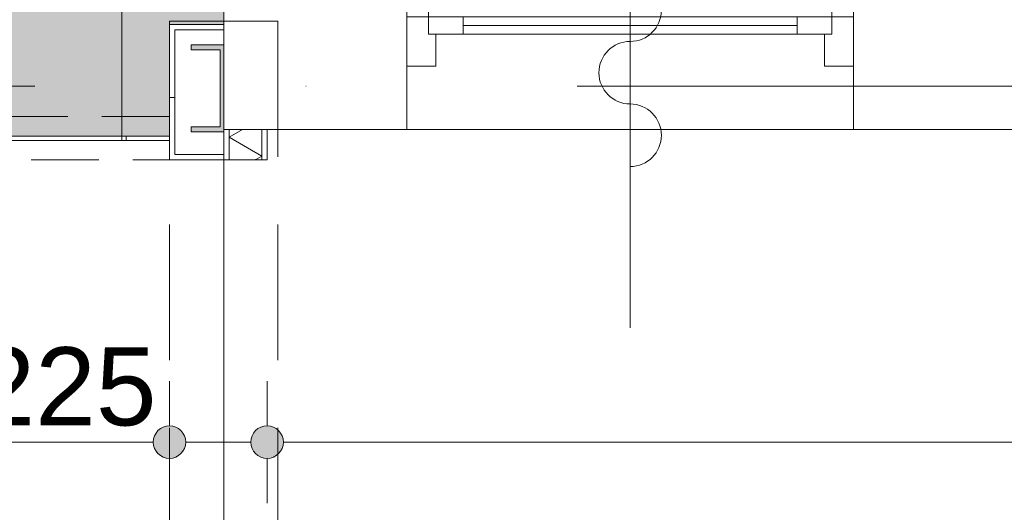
# Model space of a CAD drawing. Header units: millimetres. Extents: x -54205 to 99702, y -35458 to 70878.
# Tile 192 of 226: x 53530 to 55799, y 19444 to 20579. Entities that reach past the tile are written whole.
import ezdxf
from ezdxf.enums import TextEntityAlignment as Align

# ---------------------------------------------------------------- set-up
doc = ezdxf.new("R2010")
doc.units = ezdxf.units.MM
doc.header["$MEASUREMENT"] = 0
for name, pattern in [('streep-punt', [2500, 1250, -625, 0, -625]), ('streeplijn', [468.700004, 312.5, -156.200004]), ('streeplijn fijn', [234.119993, 155.999994, -78.119999])]:
    doc.linetypes.add(name, pattern=pattern)
for name, color, linetype in [('21_1 C Buitenwanden', 7, 'Continuous'), ('28 Draagconstructies', 7, 'Continuous'), ('Maatvoering 1_ 100', 7, 'Continuous'), ('Maatvoering 1_ 100 2D arcering', 7, 'Continuous'), ('New_21_1 C Buitenwanden Deuren', 7, 'Continuous'), ('New_22 NC Binnenwanden', 7, 'Continuous'), ('New_22 NC Binnenwanden Deuren', 7, 'Continuous'), ('New_22 NC Binnenwanden Doorsnede-arcering', 7, 'Continuous'), ('New_22 NC Binnenwanden Laagscheidingslijnen', 7, 'Continuous'), ('New_28 Draagconstructies - kolom', 7, 'Continuous'), ('New_28 Draagconstructies - kolom Doorsnede-arcering', 7, 'Continuous'), ('New_Maatvoering 1_ 100', 7, 'Continuous'), ('New_Maatvoering 1_ 100 2D arcering', 7, 'Continuous'), ('New_Ruimtefuncties', 7, 'Continuous'), ('New_Ruimtefuncties Zone achtergrond', 7, 'Continuous'), ('New_Ruimtefuncties Zone omranding', 7, 'Continuous'), ('New_Ruimtefuncties Zone tekst', 7, 'Continuous'), ('Stramien', 7, 'Continuous')]:
    doc.layers.add(name, color=color, linetype=linetype)
doc.styles.add('GENERATED_STYLE_1', font='arial.ttf')
doc.styles.add('GENERATED_STYLE_2', font='arial.ttf')
doc.dimstyles.new('GENERATED_STYLE__2', dxfattribs={"dimtxt": 250, "dimasz": 142.5, "dimexe": 0.18, "dimexo": 0.0625, "dimgap": 0, "dimtad": 1, "dimtih": 1, "dimtoh": 1, "dimdec": 0, "dimzin": 0, "dimdsep": 46, "dimtxsty": 'GENERATED_STYLE_2', "dimblk": 'ARROWHEAD_11', "dimblk1": 'ARROWHEAD_11', "dimblk2": 'ARROWHEAD_11', "dimcen": 0.09, "dimse1": 1, "dimse2": 1, "dimclrd": 1, "dimclre": 1, "dimclrt": 2, "dimadec": 1, "dimazin": 0, "dimtfac": 1, "dimtdec": 4, "dimtmove": 0, "dimatfit": 3, "dimfxl": 1, "dimtolj": 1, "dimtzin": 0, "dimarcsym": 0})
doc.dimstyles.new('GENERATED_STYLE__4', dxfattribs={"dimtxt": 179.999995, "dimasz": 142.5, "dimexe": 0.18, "dimexo": 0.0625, "dimgap": 0, "dimtad": 1, "dimtih": 1, "dimtoh": 1, "dimdec": 0, "dimzin": 0, "dimdsep": 46, "dimtxsty": 'GENERATED_STYLE_1', "dimblk": 'ARROWHEAD_11', "dimblk1": 'ARROWHEAD_11', "dimblk2": 'ARROWHEAD_11', "dimcen": 0.09, "dimse1": 1, "dimse2": 1, "dimclrd": 1, "dimclre": 1, "dimclrt": 2, "dimadec": 1, "dimazin": 0, "dimtfac": 1, "dimtdec": 4, "dimtmove": 0, "dimatfit": 3, "dimfxl": 1, "dimtolj": 1, "dimtzin": 0, "dimarcsym": 0})
doc.dimstyles.new('GENERATED_STYLE__5', dxfattribs={"dimtxt": 250, "dimasz": 142.5, "dimexe": 0.18, "dimexo": 0.0625, "dimgap": 0, "dimtad": 1, "dimdec": 0, "dimzin": 0, "dimdsep": 46, "dimtxsty": 'GENERATED_STYLE_2', "dimblk": 'ARROWHEAD_11', "dimblk1": 'ARROWHEAD_11', "dimblk2": 'ARROWHEAD_11', "dimcen": 0.09, "dimse1": 1, "dimse2": 1, "dimclrd": 1, "dimclre": 1, "dimclrt": 2, "dimadec": 1, "dimazin": 0, "dimtfac": 1, "dimtdec": 4, "dimtmove": 0, "dimatfit": 3, "dimfxl": 1, "dimtolj": 1, "dimtzin": 0, "dimarcsym": 0})
doc.dimstyles.new('GENERATED_STYLE__7', dxfattribs={"dimtxt": 179.999995, "dimasz": 142.5, "dimexe": 0.18, "dimexo": 0.0625, "dimgap": 0, "dimtad": 1, "dimtih": 1, "dimtoh": 1, "dimdec": 0, "dimzin": 0, "dimdsep": 46, "dimtxsty": 'GENERATED_STYLE_1', "dimblk": 'ARROWHEAD_11', "dimblk1": 'ARROWHEAD_11', "dimblk2": 'ARROWHEAD_11', "dimcen": 0.09, "dimse1": 1, "dimse2": 1, "dimclrd": 1, "dimclre": 1, "dimclrt": 2, "dimadec": 1, "dimazin": 0, "dimtfac": 1, "dimtdec": 4, "dimtmove": 2, "dimatfit": 3, "dimfxl": 1, "dimtolj": 1, "dimtzin": 0, "dimarcsym": 0})
pattern_1 = [(180, (0, 0), (0, 200), [])]
pattern_2 = [(90, (0, 0), (-200, 0), [])]

# ---------------------------------------------------------------- blocks, each defined once
blk = doc.blocks.new('leerplein 6.1_0.27_16_1', base_point=(50400, 24093.4))
at = {"layer": 'New_Ruimtefuncties Zone achtergrond', "linetype": 'Continuous', "lineweight": 0, "true_color": 0xffffff}
blk.add_hatch(color=7, dxfattribs=at).paths.add_polyline_path([(46725, 21420.9), (46725, 20580.9), (46875, 20580.9), (46875, 20105.9), (50130, 20105.9), (50130, 20580.9), (50670, 20580.9), (50670, 20105.9), (51115, 20105.9), (51115, 20580.9), (51215, 20580.9), (51215, 20310.9), (53875, 20310.9), (53875, 20568.4), (54000, 20568.4), (54000, 27505.9), (50475, 27505.9), (50475, 27250.9), (50325, 27250.9), (50325, 27505.9), (46972.3, 27505.9), (46972.3, 27085.9), (46805, 27085.9), (46805, 26575.9), (46875, 26575.9), (46875, 24007), (46953.9, 24007), (46953.9, 23532), (46875, 23532), (46875, 22190.9), (46912.5, 22190.9), (46912.5, 21420.9)])
at = {"layer": 'New_Ruimtefuncties Zone tekst', "color": 2, "lineweight": 0}
for tag, height, style, p in [('DUMMY_941', 180, 'GENERATED_STYLE_2', (51388, 24382.2)), ('perimeterCode', 150, 'GENERATED_STYLE_1', (49710.1, 24006.1)), ('DUMMY_943', 100, 'GENERATED_STYLE_1', (51013.7, 24017.5)), ('ROOM_AREA', 150, 'GENERATED_STYLE_1', (50270.4, 24006.1)), ('DUMMY_942', 150, 'GENERATED_STYLE_1', (50785.1, 24006.1))]:
    blk.add_attdef(tag, text='', height=height, dxfattribs=dict(at, style=style)).set_placement(p, align=Align.TOP_LEFT)
at = {"layer": 'New_Ruimtefuncties Zone tekst', "color": 2, "lineweight": 0, "style": 'GENERATED_STYLE_2'}
blk.add_attdef('ROOM_NUMBER', text='', height=180, dxfattribs=at).set_placement((50400, 24341), align=Align.TOP_CENTER)
blk = doc.blocks.new('Wall_9_1', base_point=(54000, 27505.9))
at = {"layer": '21_1 C Buitenwanden', "color": 1, "linetype": 'Continuous', "lineweight": 0, "flags": 128}
for points in [[(54000, 27505.9), (54000, 20325.9)], [(54000, 20325.9), (54330, 20325.9)]]:
    blk.add_lwpolyline(points, dxfattribs=at)
blk = doc.blocks.new('D1 26')
at = {"layer": 'New_21_1 C Buitenwanden Deuren', "color": 1, "linetype": 'Continuous', "lineweight": 0}
for p, q in [((465, 0), (465, 930)), ((0, -717), (0, 603)), ((-515, 70), (-515, 0)), ((515, 70), (515, 0)), ((-465, 0), (-515, 0)), ((-515, 0), (-515, -114)), ((-515, 0), (-515, -114)), ((-515, 0), (-515, -114)), ((-465, -40), (-465, 0)), ((-465, 0), (-385, 0)), ((-465, -40), (-465, 0)), ((-385, 0), (-385, -40)), ((385, -40), (385, 0)), ((385, 0), (465, 0)), ((515, 0), (465, 0)), ((465, 0), (465, -40)), ((465, 0), (465, -40)), ((515, -114), (515, 0)), ((515, 0), (515, -114)), ((515, 0), (515, -114)), ((-385, -20), (385, -20)), ((-448, -40), (-465, -40)), ((-385, -40), (-465, -40)), ((-448, -114), (-448, -40)), ((465, -40), (385, -40)), ((465, -40), (448, -40)), ((448, -40), (448, -114)), ((-515, -114), (-448, -114)), ((-515, -114), (-515, -260)), ((448, -114), (515, -114)), ((515, -114), (515, -260))]:
    blk.add_line(p, q, dxfattribs=at)
at = {"layer": 'New_21_1 C Buitenwanden Deuren', "color": 1, "linetype": 'Continuous', "lineweight": 0, "flags": 128}
for points in [[(-385, 0), (385, 0), (385, -20), (-385, -20)], [(-385, -20), (385, -20), (385, -40), (-385, -40)]]:
    blk.add_lwpolyline(points, close=True, dxfattribs=at)
at = {"layer": 'New_21_1 C Buitenwanden Deuren', "color": 1, "linetype": 'Continuous', "lineweight": 0}
for centre, radius, start, end in [((465, 0), 930, 90, 180), ((0, 159), 72, 270, 90), ((0, 15), 72, 90, 270), ((0, -129), 72, 270, 90), ((0, -273), 72, 90, 270)]:
    blk.add_arc(centre, radius, start, end, dxfattribs=at)
blk = doc.blocks.new('Wall_23_1', base_point=(57600, 20655.9))
at = {"layer": '21_1 C Buitenwanden', "color": 1, "linetype": 'Continuous', "lineweight": 0}
for p, q in [((54421.9, 20585.9), (54421.9, 20471.9)), ((55451.9, 20585.9), (55451.9, 20471.9)), ((54421.9, 20471.9), (54421.9, 20325.9)), ((55451.9, 20471.9), (55451.9, 20325.9))]:
    blk.add_line(p, q, dxfattribs=at)
at = {"layer": '21_1 C Buitenwanden', "color": 1, "linetype": 'Continuous', "lineweight": 0, "flags": 128}
for points in [[(54330, 20325.9), (54421.9, 20325.9)], [(55451.9, 20325.9), (57600, 20325.9)]]:
    blk.add_lwpolyline(points, dxfattribs=at)
at = {"layer": 'New_21_1 C Buitenwanden Deuren', "color": 1, "linetype": 'Continuous', "lineweight": 0, "xscale": -1, "zscale": 1000}
blk.add_blockref('D1 26', (54936.9, 20585.9), dxfattribs=at)
blk = doc.blocks.new('D1 27_7')
at = {"layer": 'New_22 NC Binnenwanden Deuren', "color": 1, "linetype": 'Continuous', "lineweight": 0}
for p, q in [((450, 0), (450, 900)), ((-460, 0), (-460, -10)), ((-450, 0), (450, 0)), ((-450, -10), (-450, 0)), ((450, 0), (450, -10)), ((460, 0), (460, -10)), ((450, -10), (-450, -10))]:
    blk.add_line(p, q, dxfattribs=at)
blk.add_arc((450, 0), 900, 90, 180, dxfattribs=at)
blk = doc.blocks.new('Wall_141_1', base_point=(51215, 20305.9))
at = {"layer": 'New_22 NC Binnenwanden', "color": 1, "linetype": 'Continuous', "lineweight": 0}
blk.add_line((53775, 20310.9), (53775, 20300.9), dxfattribs=at)
at = {"layer": 'New_22 NC Binnenwanden', "color": 1, "linetype": 'Continuous', "lineweight": 0, "flags": 128}
for points in [[(53875, 20310.9), (53775, 20310.9)], [(53775, 20300.9), (53875, 20300.9)], [(53875, 20300.9), (53875, 20310.9)]]:
    blk.add_lwpolyline(points, dxfattribs=at)
at = {"layer": 'New_22 NC Binnenwanden Deuren', "color": 1, "linetype": 'Continuous', "lineweight": 0, "zscale": 1000}
blk.add_blockref('D1 27_7', (53315, 20310.9), dxfattribs=at)
blk = doc.blocks.new('*X416')
at = {"layer": 'New_22 NC Binnenwanden Doorsnede-arcering', "color": 7, "linetype": 'Continuous', "lineweight": 0}
blk.add_line((54076.8, 20258.8), (54071.8, 20255.9), dxfattribs=at)
blk = doc.blocks.new('*X417')
at = {"layer": 'New_22 NC Binnenwanden Doorsnede-arcering', "color": 7, "linetype": 'Continuous', "lineweight": 0}
for p, q in [((54043, 20325.9), (54012.5, 20308.3)), ((54087.5, 20265), (54012.5, 20308.3)), ((54087.5, 20265), (54076.8, 20258.8))]:
    blk.add_line(p, q, dxfattribs=at)
blk = doc.blocks.new('Wall_159_1', base_point=(54100, 20255.9))
at = {"layer": 'New_22 NC Binnenwanden Doorsnede-arcering', "linetype": 'Continuous', "lineweight": 0, "true_color": 0x000000}
h = blk.add_hatch(dxfattribs=at)
h.set_pattern_fill('930_Lijnen_vert_200_0001', color=18, style=0, pattern_type=2)
h.set_pattern_definition(pattern_1)
h.paths.add_polyline_path([(54012.5, 20268.4), (54012.5, 20325.9), (54000, 20325.9), (54000, 20268.4)])
h = blk.add_hatch(dxfattribs=at)
h.set_pattern_fill('930_Lijnen_vert_200_0001', color=18, style=0, pattern_type=2)
h.set_pattern_definition(pattern_1)
h.paths.add_polyline_path([(54100, 20255.9), (54100, 20325.9), (54087.5, 20325.9), (54087.5, 20257.5)])
h = blk.add_hatch(dxfattribs=at)
h.set_pattern_fill('930_Lijnen_vert_200_0001', color=18, style=0, pattern_type=2)
h.set_pattern_definition(pattern_1)
h.paths.add_polyline_path([(54000, 20268.4), (54000, 20255.9), (54012.5, 20255.9), (54012.5, 20266.8)])
h = blk.add_hatch(dxfattribs=at)
h.set_pattern_fill('930_Lijnen_vert_200_0001', color=18, style=0, pattern_type=2)
h.set_pattern_definition(pattern_1)
h.paths.add_polyline_path([(54000, 20268.4), (54012.5, 20266.8), (54012.5, 20268.4)])
h = blk.add_hatch(dxfattribs=at)
h.set_pattern_fill('930_Lijnen_vert_200_0001', color=18, style=0, pattern_type=2)
h.set_pattern_definition(pattern_1)
h.paths.add_polyline_path([(54087.5, 20257.5), (54087.5, 20255.9), (54100, 20255.9)])
at = {"layer": 'New_22 NC Binnenwanden', "color": 1, "linetype": 'Continuous', "lineweight": 0, "flags": 128}
for points in [[(54012.5, 20325.9), (54000, 20325.9)], [(54000, 20325.9), (54000, 20268.4)], [(54087.5, 20325.9), (54012.5, 20325.9)], [(54100, 20325.9), (54087.5, 20325.9)], [(54100, 20255.9), (54100, 20325.9)], [(54012.5, 20255.9), (54000, 20255.9)], [(54087.5, 20255.9), (54012.5, 20255.9)], [(54100, 20255.9), (54087.5, 20255.9)]]:
    blk.add_lwpolyline(points, dxfattribs=at)
at = {"layer": 'New_22 NC Binnenwanden Laagscheidingslijnen', "color": 1, "linetype": 'Continuous', "lineweight": 0}
for p, q in [((54012.5, 20325.9), (54012.5, 20266.8)), ((54087.5, 20257.5), (54087.5, 20325.9)), ((54012.5, 20255.9), (54012.5, 20266.8)), ((54087.5, 20255.9), (54087.5, 20257.5))]:
    blk.add_line(p, q, dxfattribs=at)
at = {"layer": 'New_22 NC Binnenwanden', "color": 1, "lineweight": 0}
for name in ['*X417', '*X416']:
    blk.add_blockref(name, (0, 0), dxfattribs=at)
blk = doc.blocks.new('Wall_258_1', base_point=(51215, 20305.9))
at = {"layer": 'New_22 NC Binnenwanden', "color": 9, "linetype": 'streeplijn fijn', "lineweight": 0, "flags": 128}
for points in [[(53875, 20355.9), (51215, 20355.9)], [(53875, 20355.9), (53875, 20343.4)], [(53875, 20343.4), (53875, 20268.4)], [(51215, 20255.9), (53875, 20255.9)], [(53875, 20268.4), (53875, 20255.9)]]:
    blk.add_lwpolyline(points, dxfattribs=at)
blk = doc.blocks.new('Wall_259_1', base_point=(54000, 20568.4))
at = {"layer": 'New_22 NC Binnenwanden Doorsnede-arcering', "linetype": 'Continuous', "lineweight": 0, "true_color": 0x000000}
h = blk.add_hatch(dxfattribs=at)
h.set_pattern_fill('930_Lijnen_vert_200_0001', color=18, style=0, pattern_type=2)
h.set_pattern_definition(pattern_2)
h.paths.add_polyline_path([(53875, 20555.9), (53887.5, 20555.9), (53875, 20568.4)])
h = blk.add_hatch(dxfattribs=at)
h.set_pattern_fill('930_Lijnen_vert_200_0001', color=18, style=0, pattern_type=2)
h.set_pattern_definition(pattern_2)
h.paths.add_polyline_path([(53875, 20568.4), (53887.5, 20555.9), (53887.5, 20568.4)])
h = blk.add_hatch(dxfattribs=at)
h.set_pattern_fill('930_Lijnen_vert_200_0001', color=18, style=0, pattern_type=2)
h.set_pattern_definition(pattern_2)
h.paths.add_polyline_path([(53887.5, 20555.9), (54000, 20555.9), (54000, 20568.4), (53887.5, 20568.4)])
at = {"layer": 'New_22 NC Binnenwanden', "color": 1, "linetype": 'Continuous', "lineweight": 0, "flags": 128}
for points in [[(53875, 20568.4), (53875, 20555.9)], [(54000, 20568.4), (53875, 20568.4)], [(54000, 20555.9), (54000, 20568.4)], [(53887.5, 20555.9), (54000, 20555.9)]]:
    blk.add_lwpolyline(points, dxfattribs=at)
blk = doc.blocks.new('Wall_260_1', base_point=(53887.5, 20568.4))
at = {"layer": 'New_22 NC Binnenwanden Doorsnede-arcering', "linetype": 'Continuous', "lineweight": 0, "true_color": 0x000000}
h = blk.add_hatch(dxfattribs=at)
h.set_pattern_fill('930_Lijnen_vert_200_0001', color=18, style=0, pattern_type=2)
h.set_pattern_definition(pattern_1)
h.paths.add_polyline_path([(53875, 20555.9), (53875, 20268.4), (53887.5, 20268.4), (53887.5, 20555.9)])
h = blk.add_hatch(dxfattribs=at)
h.set_pattern_fill('930_Lijnen_vert_200_0001', color=18, style=0, pattern_type=2)
h.set_pattern_definition(pattern_1)
h.paths.add_polyline_path([(53887.5, 20268.4), (53875, 20255.9), (53887.5, 20255.9)])
h = blk.add_hatch(dxfattribs=at)
h.set_pattern_fill('930_Lijnen_vert_200_0001', color=18, style=0, pattern_type=2)
h.set_pattern_definition(pattern_1)
h.paths.add_polyline_path([(53887.5, 20268.4), (53875, 20268.4), (53875, 20255.9)])
at = {"layer": 'New_22 NC Binnenwanden', "color": 1, "linetype": 'Continuous', "lineweight": 0, "flags": 128}
for points in [[(53875, 20555.9), (53875, 20255.9)], [(53887.5, 20268.4), (53887.5, 20555.9)], [(53875, 20255.9), (53887.5, 20255.9)]]:
    blk.add_lwpolyline(points, dxfattribs=at)
blk = doc.blocks.new('Wall_261_1', base_point=(54100, 20255.9))
at = {"layer": 'New_22 NC Binnenwanden Doorsnede-arcering', "linetype": 'Continuous', "lineweight": 0, "true_color": 0x000000}
h = blk.add_hatch(dxfattribs=at)
h.set_pattern_fill('930_Lijnen_vert_200_0001', color=18, style=0, pattern_type=2)
h.set_pattern_definition([(270, (0, 0), (200, 0), [])])
h.paths.add_polyline_path([(53887.5, 20255.9), (54000, 20255.9), (54000, 20268.4), (53887.5, 20268.4)])
at = {"layer": 'New_22 NC Binnenwanden', "color": 1, "linetype": 'Continuous', "lineweight": 0, "flags": 128}
for points in [[(54000, 20268.4), (53887.5, 20268.4)], [(53887.5, 20255.9), (54000, 20255.9)]]:
    blk.add_lwpolyline(points, dxfattribs=at)
blk = doc.blocks.new('Standard grid marker')
at = {"layer": 'Stramien', "color": 1, "linetype": 'streep-punt', "lineweight": 0}
blk.add_line((1000, 0), (61400.2, 0), dxfattribs=at)
at = {"layer": 'Stramien', "color": 2, "lineweight": 0, "style": 'GENERATED_STYLE_1'}
for tag, p in [('AC_MarkerText_1_0', (-245, -80)), ('AC_MarkerText_1_1', (63155.2, -80))]:
    blk.add_attdef(tag, text='', height=350, rotation=270, dxfattribs=at).set_placement(p, align=Align.TOP_CENTER)
blk = doc.blocks.new('Standard grid marker_6')
at = {"layer": 'Stramien', "color": 1, "linetype": 'streep-punt', "lineweight": 0}
blk.add_line((1000, 0), (33040, 0), dxfattribs=at)
at = {"layer": 'Stramien', "color": 2, "lineweight": 0, "style": 'GENERATED_STYLE_1'}
blk.add_attdef('AC_MarkerText_1', text='', height=350, dxfattribs=at).set_placement((-500, 175), align=Align.TOP_CENTER)
blk = doc.blocks.new('Beam_13_1', base_point=(54000, 20575.9))
at = {"layer": '28 Draagconstructies', "color": 9, "linetype": 'streeplijn', "lineweight": 0}
for p, q in [((53875, 20575.9), (53875, 17870.9)), ((53875, 20575.9), (54125, 20575.9)), ((54125, 20575.9), (54125, 17870.9)), ((53875, 17870.9), (54125, 17870.9))]:
    blk.add_line(p, q, dxfattribs=at)
blk = doc.blocks.new('*D1133')
at = {"layer": 'Maatvoering 1_ 100 2D arcering', "linetype": 'Continuous', "lineweight": 0}
for points in [[(64027.5, 56125.9), (64030.4, 56111.6), (64038.5, 56099.4), (64050.6, 56091.3), (64065, 56088.4), (64079.4, 56091.3), (64091.5, 56099.4), (64099.6, 56111.6), (64102.5, 56125.9), (64099.6, 56140.3), (64091.5, 56152.4), (64079.4, 56160.6), (64065, 56163.4), (64050.6, 56160.6), (64038.5, 56152.4), (64030.4, 56140.3)], [(64027.5, 3115.7), (64030.4, 3101.3), (64038.5, 3089.2), (64050.6, 3081), (64065, 3078.2), (64079.4, 3081), (64091.5, 3089.2), (64099.6, 3101.3), (64102.5, 3115.7), (64099.6, 3130), (64091.5, 3142.2), (64079.4, 3150.3), (64065, 3153.2), (64050.6, 3150.3), (64038.5, 3142.2), (64030.4, 3130)]]:
    blk.add_hatch(color=1, dxfattribs=at).paths.add_polyline_path(points)
at = {"layer": 'Maatvoering 1_ 100', "color": 1, "linetype": 'Continuous', "lineweight": 0}
for p, q in [((64065, 56163.4), (64065, 56200.9)), ((64027.5, 56125.9), (63924.4, 56125.9)), ((64205.6, 56125.9), (64102.5, 56125.9)), ((64065, 3153.2), (64065, 56088.4)), ((64027.5, 3115.7), (63924.4, 3115.7)), ((64205.6, 3115.7), (64102.5, 3115.7)), ((64065, 3040.7), (64065, 3078.2))]:
    blk.add_line(p, q, dxfattribs=at)
for centre in [(64065, 56125.9), (64065, 3115.7)]:
    blk.add_circle(centre, 37.5, dxfattribs=at)
at = {"layer": 'Maatvoering 1_ 100', "color": 2, "lineweight": 0, "insert": (64015, 29096.5), "char_height": 250, "attachment_point": 7, "rotation": 90, "style": 'GENERATED_STYLE_2'}
blk.add_mtext('\\A1;{\\pql;\\fArial|b1|i0|c0|p0;\\W1.000000;53.010}', dxfattribs=at)
blk = doc.blocks.new('ARROWHEAD_11')
at = {"color": 0, "linetype": 'Continuous', "lineweight": 0}
blk.add_line((0, 0), (-1, 0), dxfattribs=at)
at = {"color": 0, "linetype": 'Continuous', "lineweight": 0, "const_width": 0.25, "flags": 128}
blk.add_lwpolyline([(-0.125, 0, 1), (0.125, 0, 1)], format="xyb", close=True, dxfattribs=at)
blk = doc.blocks.new('*D1156')
at = {"layer": 'Maatvoering 1_ 100 2D arcering', "linetype": 'Continuous', "lineweight": 0}
for points in [[(-1137.5, 60015.9), (-1134.7, 60001.6), (-1126.6, 59989.4), (-1114.4, 59981.3), (-1100, 59978.4), (-1085.7, 59981.3), (-1073.5, 59989.4), (-1065.4, 60001.6), (-1062.5, 60015.9), (-1065.4, 60030.3), (-1073.5, 60042.4), (-1085.7, 60050.6), (-1100, 60053.4), (-1114.4, 60050.6), (-1126.6, 60042.4), (-1134.7, 60030.3)], [(57892.5, 60015.9), (57895.4, 60001.6), (57903.5, 59989.4), (57915.6, 59981.3), (57930, 59978.4), (57944.4, 59981.3), (57956.5, 59989.4), (57964.6, 60001.6), (57967.5, 60015.9), (57964.6, 60030.3), (57956.5, 60042.4), (57944.4, 60050.6), (57930, 60053.4), (57915.6, 60050.6), (57903.5, 60042.4), (57895.4, 60030.3)]]:
    blk.add_hatch(color=1, dxfattribs=at).paths.add_polyline_path(points)
at = {"layer": 'Maatvoering 1_ 100', "color": 1, "linetype": 'Continuous', "lineweight": 0}
for p, q in [((57930, 60053.4), (57930, 60156.5)), ((-1062.5, 60015.9), (57892.5, 60015.9)), ((57967.5, 60015.9), (58005, 60015.9)), ((57930, 59875.3), (57930, 59978.4))]:
    blk.add_line(p, q, dxfattribs=at)
blk.add_circle((57930, 60015.9), 37.5, dxfattribs=at)
at = {"layer": 'Maatvoering 1_ 100', "color": 2, "lineweight": 0, "insert": (27890.6, 60065.9), "char_height": 250, "attachment_point": 7, "style": 'GENERATED_STYLE_2'}
blk.add_mtext('\\A1;{\\pql;\\fArial|b1|i0|c0|p0;\\W1.000000;59.030}', dxfattribs=at)
blk = doc.blocks.new('*D1162')
at = {"layer": 'New_Maatvoering 1_ 100 2D arcering', "linetype": 'Continuous', "lineweight": 0}
for points in [[(54292.5, 59015.9), (54295.4, 59001.6), (54303.5, 58989.4), (54315.6, 58981.3), (54330, 58978.4), (54344.4, 58981.3), (54356.5, 58989.4), (54364.6, 59001.6), (54367.5, 59015.9), (54364.6, 59030.3), (54356.5, 59042.4), (54344.4, 59050.6), (54330, 59053.4), (54315.6, 59050.6), (54303.5, 59042.4), (54295.4, 59030.3)], [(57892.5, 59015.9), (57895.4, 59001.6), (57903.5, 58989.4), (57915.6, 58981.3), (57930, 58978.4), (57944.4, 58981.3), (57956.5, 58989.4), (57964.6, 59001.6), (57967.5, 59015.9), (57964.6, 59030.3), (57956.5, 59042.4), (57944.4, 59050.6), (57930, 59053.4), (57915.6, 59050.6), (57903.5, 59042.4), (57895.4, 59030.3)]]:
    blk.add_hatch(color=1, dxfattribs=at).paths.add_polyline_path(points)
at = {"layer": 'New_Maatvoering 1_ 100', "color": 1, "linetype": 'Continuous', "lineweight": 0}
for p, q in [((54330, 59053.4), (54330, 59156.5)), ((57930, 59053.4), (57930, 59156.5)), ((54367.5, 59015.9), (57892.5, 59015.9)), ((57967.5, 59015.9), (58005, 59015.9)), ((54330, 58875.3), (54330, 58978.4)), ((57930, 58875.3), (57930, 58978.4))]:
    blk.add_line(p, q, dxfattribs=at)
for centre in [(54330, 59015.9), (57930, 59015.9)]:
    blk.add_circle(centre, 37.5, dxfattribs=at)
at = {"layer": 'New_Maatvoering 1_ 100', "color": 2, "lineweight": 0, "insert": (55821.1, 59051.9), "char_height": 180, "attachment_point": 7, "style": 'GENERATED_STYLE_1'}
blk.add_mtext('\\A1;{\\pql;\\fArial|b0|i0|c0|p0;\\W1.000000;3.600}', dxfattribs=at)
blk = doc.blocks.new('*D1202')
at = {"layer": 'New_Maatvoering 1_ 100 2D arcering', "linetype": 'Continuous', "lineweight": 0}
for points in [[(55414.4, 58515.9), (55417.3, 58501.6), (55425.4, 58489.4), (55437.6, 58481.3), (55451.9, 58478.4), (55466.3, 58481.3), (55478.4, 58489.4), (55486.6, 58501.6), (55489.4, 58515.9), (55486.6, 58530.3), (55478.4, 58542.4), (55466.3, 58550.6), (55451.9, 58553.4), (55437.6, 58550.6), (55425.4, 58542.4), (55417.3, 58530.3)], [(57892.5, 58515.9), (57895.4, 58501.6), (57903.5, 58489.4), (57915.6, 58481.3), (57930, 58478.4), (57944.4, 58481.3), (57956.5, 58489.4), (57964.6, 58501.6), (57967.5, 58515.9), (57964.6, 58530.3), (57956.5, 58542.4), (57944.4, 58550.6), (57930, 58553.4), (57915.6, 58550.6), (57903.5, 58542.4), (57895.4, 58530.3)]]:
    blk.add_hatch(color=1, dxfattribs=at).paths.add_polyline_path(points)
at = {"layer": 'New_Maatvoering 1_ 100', "color": 1, "linetype": 'Continuous', "lineweight": 0}
for p, q in [((55451.9, 58553.4), (55451.9, 58656.5)), ((57930, 58553.4), (57930, 58656.5)), ((55489.4, 58515.9), (57892.5, 58515.9)), ((57967.5, 58515.9), (58005, 58515.9)), ((55451.9, 58375.3), (55451.9, 58478.4)), ((57930, 58375.3), (57930, 58478.4))]:
    blk.add_line(p, q, dxfattribs=at)
for centre in [(55451.9, 58515.9), (57930, 58515.9)]:
    blk.add_circle(centre, 37.5, dxfattribs=at)
at = {"layer": 'New_Maatvoering 1_ 100', "color": 2, "lineweight": 0, "insert": (56382.1, 58551.9), "char_height": 180, "attachment_point": 7, "style": 'GENERATED_STYLE_1'}
blk.add_mtext('\\A1;{\\pql;\\fArial|b0|i0|c0|p0;\\W1.000000;2.478}', dxfattribs=at)
blk = doc.blocks.new('*D1269')
at = {"layer": 'New_Maatvoering 1_ 100 2D arcering', "linetype": 'Continuous', "lineweight": 0}
for points in [[(51177.5, 19605.9), (51180.4, 19591.6), (51188.5, 19579.4), (51200.6, 19571.3), (51215, 19568.4), (51229.4, 19571.3), (51241.5, 19579.4), (51249.6, 19591.6), (51252.5, 19605.9), (51249.6, 19620.3), (51241.5, 19632.4), (51229.4, 19640.6), (51215, 19643.4), (51200.6, 19640.6), (51188.5, 19632.4), (51180.4, 19620.3)], [(53837.5, 19605.9), (53840.4, 19591.6), (53848.5, 19579.4), (53860.6, 19571.3), (53875, 19568.4), (53889.4, 19571.3), (53901.5, 19579.4), (53909.6, 19591.6), (53912.5, 19605.9), (53909.6, 19620.3), (53901.5, 19632.4), (53889.4, 19640.6), (53875, 19643.4), (53860.6, 19640.6), (53848.5, 19632.4), (53840.4, 19620.3)]]:
    blk.add_hatch(color=1, dxfattribs=at).paths.add_polyline_path(points)
at = {"layer": 'New_Maatvoering 1_ 100', "color": 1, "linetype": 'Continuous', "lineweight": 0}
for p, q in [((51215, 19643.4), (51215, 19746.5)), ((53875, 19643.4), (53875, 19746.5)), ((51252.5, 19605.9), (53837.5, 19605.9)), ((51215, 19465.3), (51215, 19568.4)), ((53875, 19465.3), (53875, 19568.4))]:
    blk.add_line(p, q, dxfattribs=at)
for centre in [(51215, 19605.9), (53875, 19605.9)]:
    blk.add_circle(centre, 37.5, dxfattribs=at)
at = {"layer": 'New_Maatvoering 1_ 100', "color": 2, "lineweight": 0, "char_height": 180, "attachment_point": 7, "style": 'GENERATED_STYLE_1'}
for s, insert in [('\\A1;{\\pql;\\fArial|b0|i0|c0|p0;\\W1.000000;2.660}', (52236.1, 19641.9)), ('\\A1;{\\pql;\\fArial|b0|i0|c0|p0;\\W1.000000;225}', (53425.6, 19641.9))]:
    blk.add_mtext(s, dxfattribs=dict(at, insert=insert))
blk = doc.blocks.new('*D1270')
at = {"layer": 'New_Maatvoering 1_ 100 2D arcering', "linetype": 'Continuous', "lineweight": 0}
for points in [[(53837.5, 19605.9), (53840.4, 19591.6), (53848.5, 19579.4), (53860.6, 19571.3), (53875, 19568.4), (53889.4, 19571.3), (53901.5, 19579.4), (53909.6, 19591.6), (53912.5, 19605.9), (53909.6, 19620.3), (53901.5, 19632.4), (53889.4, 19640.6), (53875, 19643.4), (53860.6, 19640.6), (53848.5, 19632.4), (53840.4, 19620.3)], [(54062.5, 19605.9), (54065.4, 19591.6), (54073.5, 19579.4), (54085.6, 19571.3), (54100, 19568.4), (54114.4, 19571.3), (54126.5, 19579.4), (54134.6, 19591.6), (54137.5, 19605.9), (54134.6, 19620.3), (54126.5, 19632.4), (54114.4, 19640.6), (54100, 19643.4), (54085.6, 19640.6), (54073.5, 19632.4), (54065.4, 19620.3)]]:
    blk.add_hatch(color=1, dxfattribs=at).paths.add_polyline_path(points)
at = {"layer": 'New_Maatvoering 1_ 100', "color": 1, "linetype": 'Continuous', "lineweight": 0}
for p, q in [((53875, 19643.4), (53875, 19746.5)), ((54100, 19643.4), (54100, 19746.5)), ((53912.5, 19605.9), (54062.5, 19605.9)), ((53875, 19465.3), (53875, 19568.4)), ((54100, 19465.3), (54100, 19568.4))]:
    blk.add_line(p, q, dxfattribs=at)
for centre in [(53875, 19605.9), (54100, 19605.9)]:
    blk.add_circle(centre, 37.5, dxfattribs=at)
blk = doc.blocks.new('*D1271')
at = {"layer": 'New_Maatvoering 1_ 100 2D arcering', "linetype": 'Continuous', "lineweight": 0}
for points in [[(54062.5, 19605.9), (54065.4, 19591.6), (54073.5, 19579.4), (54085.6, 19571.3), (54100, 19568.4), (54114.4, 19571.3), (54126.5, 19579.4), (54134.6, 19591.6), (54137.5, 19605.9), (54134.6, 19620.3), (54126.5, 19632.4), (54114.4, 19640.6), (54100, 19643.4), (54085.6, 19640.6), (54073.5, 19632.4), (54065.4, 19620.3)], [(57562.5, 19605.9), (57565.4, 19591.6), (57573.5, 19579.4), (57585.6, 19571.3), (57600, 19568.4), (57614.4, 19571.3), (57626.5, 19579.4), (57634.6, 19591.6), (57637.5, 19605.9), (57634.6, 19620.3), (57626.5, 19632.4), (57614.4, 19640.6), (57600, 19643.4), (57585.6, 19640.6), (57573.5, 19632.4), (57565.4, 19620.3)]]:
    blk.add_hatch(color=1, dxfattribs=at).paths.add_polyline_path(points)
at = {"layer": 'New_Maatvoering 1_ 100', "color": 1, "linetype": 'Continuous', "lineweight": 0}
for p, q in [((54100, 19643.4), (54100, 19746.5)), ((57600, 19643.4), (57600, 19746.5)), ((54137.5, 19605.9), (57562.5, 19605.9)), ((57637.5, 19605.9), (57675, 19605.9)), ((54100, 19465.3), (54100, 19568.4)), ((57600, 19465.3), (57600, 19568.4))]:
    blk.add_line(p, q, dxfattribs=at)
for centre in [(54100, 19605.9), (57600, 19605.9)]:
    blk.add_circle(centre, 37.5, dxfattribs=at)
at = {"layer": 'New_Maatvoering 1_ 100', "color": 2, "lineweight": 0, "insert": (56048.4, 19641.9), "char_height": 180, "attachment_point": 7, "style": 'GENERATED_STYLE_1'}
blk.add_mtext('\\A1;{\\pql;\\fArial|b0|i0|c0|p0;\\W1.000000;3.500}', dxfattribs=at)
blk = doc.blocks.new('*D1291')
at = {"layer": 'New_Maatvoering 1_ 100 2D arcering', "linetype": 'Continuous', "lineweight": 0}
for points in [[(51177.5, 22330.9), (51180.4, 22316.6), (51188.5, 22304.4), (51200.6, 22296.3), (51215, 22293.4), (51229.4, 22296.3), (51241.5, 22304.4), (51249.6, 22316.6), (51252.5, 22330.9), (51249.6, 22345.3), (51241.5, 22357.4), (51229.4, 22365.6), (51215, 22368.4), (51200.6, 22365.6), (51188.5, 22357.4), (51180.4, 22345.3)], [(53837.5, 22330.9), (53840.4, 22316.6), (53848.5, 22304.4), (53860.6, 22296.3), (53875, 22293.4), (53889.4, 22296.3), (53901.5, 22304.4), (53909.6, 22316.6), (53912.5, 22330.9), (53909.6, 22345.3), (53901.5, 22357.4), (53889.4, 22365.6), (53875, 22368.4), (53860.6, 22365.6), (53848.5, 22357.4), (53840.4, 22345.3)]]:
    blk.add_hatch(color=1, dxfattribs=at).paths.add_polyline_path(points)
at = {"layer": 'New_Maatvoering 1_ 100', "color": 1, "linetype": 'Continuous', "lineweight": 0}
for p, q in [((51215, 22368.4), (51215, 22471.5)), ((53875, 22368.4), (53875, 22471.5)), ((51252.5, 22330.9), (53837.5, 22330.9)), ((51215, 22190.3), (51215, 22293.4)), ((53875, 22190.3), (53875, 22293.4))]:
    blk.add_line(p, q, dxfattribs=at)
for centre in [(51215, 22330.9), (53875, 22330.9)]:
    blk.add_circle(centre, 37.5, dxfattribs=at)
at = {"layer": 'New_Maatvoering 1_ 100', "color": 2, "lineweight": 0, "char_height": 180, "attachment_point": 7, "style": 'GENERATED_STYLE_1'}
for s, insert in [('\\A1;{\\pql;\\fArial|b0|i0|c0|p0;\\W1.000000;100}', (51252.5, 22366.9)), ('\\A1;{\\pql;\\fArial|b0|i0|c0|p0;\\W1.000000;2.660}', (52236.1, 22366.9)), ('\\A1;{\\pql;\\fArial|b0|i0|c0|p0;\\W1.000000;125}', (53425.6, 22366.9))]:
    blk.add_mtext(s, dxfattribs=dict(at, insert=insert))
blk = doc.blocks.new('*D1292')
at = {"layer": 'New_Maatvoering 1_ 100 2D arcering', "linetype": 'Continuous', "lineweight": 0}
for points in [[(53837.5, 22330.9), (53840.4, 22316.6), (53848.5, 22304.4), (53860.6, 22296.3), (53875, 22293.4), (53889.4, 22296.3), (53901.5, 22304.4), (53909.6, 22316.6), (53912.5, 22330.9), (53909.6, 22345.3), (53901.5, 22357.4), (53889.4, 22365.6), (53875, 22368.4), (53860.6, 22365.6), (53848.5, 22357.4), (53840.4, 22345.3)], [(53962.5, 22330.9), (53965.4, 22316.6), (53973.5, 22304.4), (53985.6, 22296.3), (54000, 22293.4), (54014.4, 22296.3), (54026.5, 22304.4), (54034.6, 22316.6), (54037.5, 22330.9), (54034.6, 22345.3), (54026.5, 22357.4), (54014.4, 22365.6), (54000, 22368.4), (53985.6, 22365.6), (53973.5, 22357.4), (53965.4, 22345.3)]]:
    blk.add_hatch(color=1, dxfattribs=at).paths.add_polyline_path(points)
at = {"layer": 'New_Maatvoering 1_ 100', "color": 1, "linetype": 'Continuous', "lineweight": 0}
for p, q in [((53875, 22368.4), (53875, 22471.5)), ((54000, 22368.4), (54000, 22471.5)), ((53912.5, 22330.9), (53962.5, 22330.9)), ((54037.5, 22330.9), (54075, 22330.9)), ((53875, 22190.3), (53875, 22293.4)), ((54000, 22190.3), (54000, 22293.4))]:
    blk.add_line(p, q, dxfattribs=at)
for centre in [(53875, 22330.9), (54000, 22330.9)]:
    blk.add_circle(centre, 37.5, dxfattribs=at)
blk = doc.blocks.new('UPN kolom 27')
at = {"layer": 'New_28 Draagconstructies - kolom Doorsnede-arcering', "linetype": 'Continuous', "lineweight": 0, "true_color": 0x000000}
blk.add_hatch(color=18, dxfattribs=at).paths.add_polyline_path([(37.5, -100), (37.5, -88.5), (-29, -88.5), (-29, 88.5), (37.5, 88.5), (37.5, 100), (-37.5, 100), (-37.5, -100)])
at = {"layer": 'New_28 Draagconstructies - kolom', "color": 1, "linetype": 'Continuous', "lineweight": 0}
for p, q in [((37.5, 100), (-37.5, 100)), ((-37.5, 100), (-37.5, -100)), ((37.5, 88.5), (37.5, 100)), ((-29, -88.5), (-29, 88.5)), ((-29, 88.5), (37.5, 88.5)), ((37.5, -88.5), (-29, -88.5)), ((37.5, -100), (37.5, -88.5)), ((-37.5, -100), (37.5, -100))]:
    blk.add_line(p, q, dxfattribs=at)

msp = doc.modelspace()

# ---------------------------------------------------------------- linework, layer by layer
at = {"layer": 'New_Ruimtefuncties Zone omranding', "color": 41, "linetype": 'Continuous', "lineweight": 0, "true_color": 0xffdd55, "flags": 128}
msp.add_lwpolyline([(51215, 20310.9), (53875, 20310.9), (53875, 20568.4), (54000, 20568.4), (54000, 27505.9), (50475, 27505.9)], dxfattribs=at)
at = {"layer": 'New_Ruimtefuncties Zone omranding', "color": 240, "linetype": 'Continuous', "lineweight": 0, "true_color": 0xfd1e4a, "flags": 128}
msp.add_lwpolyline([(50130, 18445.9), (54570, 18445.9), (54570, 17925.9), (57600, 17925.9), (57600, 20325.9), (54100, 20325.9), (54100, 20255.9), (53875, 20255.9), (53875, 20300.9), (51215, 20300.9)], dxfattribs=at)

# ---------------------------------------------------------------- block references
at = {"layer": '21_1 C Buitenwanden', "color": 1, "lineweight": 0}
for name, p in [('Wall_9_1', (54000, 27505.9)), ('Wall_23_1', (57600, 20655.9))]:
    msp.add_blockref(name, p, dxfattribs=at)
at = {"layer": '28 Draagconstructies', "color": 9, "lineweight": 0}
msp.add_blockref('Beam_13_1', (54000, 20575.9), dxfattribs=at)
at = {"layer": 'New_22 NC Binnenwanden', "color": 1, "lineweight": 0}
for name, p in [('Wall_141_1', (51215, 20305.9)), ('Wall_259_1', (54000, 20568.4)), ('Wall_260_1', (53887.5, 20568.4)), ('Wall_258_1', (51215, 20305.9)), ('Wall_159_1', (54100, 20255.9)), ('Wall_261_1', (54100, 20255.9))]:
    msp.add_blockref(name, p, dxfattribs=at)
at = {"layer": 'New_28 Draagconstructies - kolom', "color": 9, "linetype": 'Continuous', "lineweight": 0, "xscale": -1, "zscale": 1000}
msp.add_blockref('UPN kolom 27', (53962.5, 20420.9), dxfattribs=at)
at = {"layer": 'New_Ruimtefuncties', "color": 2, "linetype": 'Continuous', "lineweight": 0}
msp.add_blockref('leerplein 6.1_0.27_16_1', (50400, 24093.4), dxfattribs=at)
at = {"layer": 'Stramien', "color": 1, "linetype": 'Continuous', "lineweight": 0, "zscale": 1000, "rotation": 90}
msp.add_blockref('Standard grid marker', (54000, -1884.3), dxfattribs=at)
at = {"layer": 'Stramien', "color": 1, "linetype": 'Continuous', "lineweight": 0, "xscale": -1, "zscale": 1000}
msp.add_blockref('Standard grid marker_6', (64565, 20425.9), dxfattribs=at)

# ---------------------------------------------------------------- dimensions: what is measured, and where the dimension line sits
at = {"layer": 'Maatvoering 1_ 100', "color": 1, "linetype": 'Continuous', "lineweight": 0}
dim = msp.add_linear_dim(base=(57930, 60015.9), p1=(-1100, 4931.8), p2=(57930, 10660.9), dimstyle='GENERATED_STYLE__2', dxfattribs=at)
dim.commit()
dim.dimension.update_dxf_attribs({"geometry": '*D1156', "text_midpoint": (28404.6, 60190.9), "dimtype": 160})
dim = msp.add_linear_dim(base=(64065, 56125.9), p1=(-230, 3115.7), p2=(30146, 56125.9), angle=90, dimstyle='GENERATED_STYLE__5', dxfattribs=at)
dim.commit()
dim.dimension.update_dxf_attribs({"geometry": '*D1133', "text_midpoint": (63890, 29610.4), "dimtype": 160, "text_rotation": 90})
at = {"layer": 'New_Maatvoering 1_ 100', "color": 1, "linetype": 'Continuous', "lineweight": 0}
for base, p1, p2, dimstyle, picture, middle in [((57930, 59015.9), (54330, 27835.9), (57930, 10660.9), 'GENERATED_STYLE__4', '*D1162', (56122.6, 59141.9)), ((57930, 58515.9), (55451.9, 20655.9), (57930, 10660.9), 'GENERATED_STYLE__4', '*D1202', (56683.6, 58641.9)), ((54000, 22330.9), (53875, 20575.9), (54000, 27505.9), 'GENERATED_STYLE__4', '*D1292', (53631.1, 22456.9)), ((53875, 22330.9), (51215, 20343.4), (53875, 20575.9), 'GENERATED_STYLE__4', '*D1291', (52537.6, 22456.9)), ((57600, 19605.9), (54100, 20255.9), (57600, 20325.9), 'GENERATED_STYLE__7', '*D1271', (56349.9, 19731.9)), ((53875, 19605.9), (51215, 20105.9), (53875, 20255.9), 'GENERATED_STYLE__4', '*D1269', (52537.6, 19731.9)), ((54100, 19605.9), (53875, 20255.9), (54100, 20255.9), 'GENERATED_STYLE__4', '*D1270', (53631.1, 19731.9))]:
    dim = msp.add_linear_dim(base=base, p1=p1, p2=p2, dimstyle=dimstyle, dxfattribs=at)
    dim.commit()
    dim.dimension.update_dxf_attribs({"geometry": picture, "text_midpoint": middle, "dimtype": 160})

doc.saveas('drawing.dxf')
